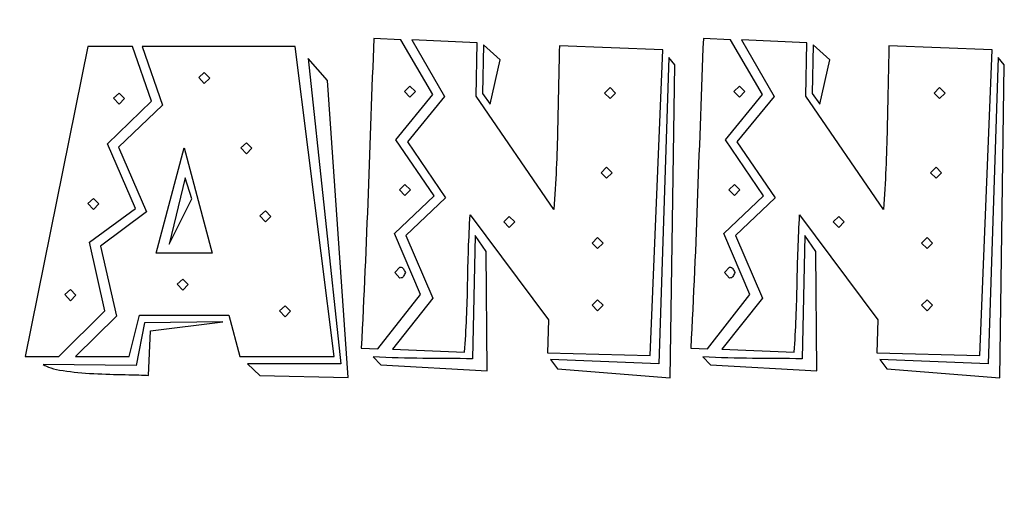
# Model space of a CAD drawing. Header units: millimetres. Extents: x -288 to -145, y -65 to 113.
# Tile 4 of 12: x -247.08 to -229.43, y 34.46 to 43.15. Entities that reach past the tile are written whole.
import ezdxf

# ---------------------------------------------------------------- set-up
doc = ezdxf.new("R2010")
doc.units = ezdxf.units.MM
doc.header["$MEASUREMENT"] = 0
doc.layers.add('Layer 1', color=7, linetype='Continuous')

msp = doc.modelspace()

# ---------------------------------------------------------------- linework, layer by layer
at = {"layer": 'Layer 1', "color": 250, "lineweight": 9}
msp.add_open_spline([(-237.5, -37.4998), (-237.5, -37.4998), (-287.5, 112.5002), (-287.5, 112.5002)], degree=3, dxfattribs=at)
at = {"layer": 'Layer 1', "color": 250}
for points, knots in [([(-239.8994, 38.2219), (-239.8994, 38.2219), (-240.6636, 37.2509), (-240.6636, 37.2509), (-240.6636, 37.2509), (-240.6636, 37.2509), (-240.9603, 37.2599), (-240.9603, 37.2599), (-240.9603, 37.2599), (-240.9124, 38.189), (-240.8719, 39.1151), (-240.839, 40.0382), (-240.839, 40.0382), (-240.806, 40.9613), (-240.7715, 41.8874), (-240.7356, 42.8164), (-240.7356, 42.8164), (-240.7356, 42.8164), (-240.25, 42.7895), (-240.25, 42.7895), (-240.25, 42.7895), (-240.25, 42.7895), (-239.6746, 41.8094), (-239.6746, 41.8094), (-239.6746, 41.8094), (-239.6746, 41.8094), (-240.34, 41.0002), (-240.34, 41.0002), (-240.34, 41.0002), (-240.34, 41.0002), (-239.6566, 39.9932), (-239.6566, 39.9932), (-239.6566, 39.9932), (-239.6566, 39.9932), (-240.3669, 39.3189), (-240.3669, 39.3189), (-240.3669, 39.3189), (-240.3669, 39.3189), (-239.8994, 38.2219), (-239.8994, 38.2219)], [0, 0, 0, 0, 0.0909091, 0.0909091, 0.0909091, 0.0909091, 0.1818182, 0.1818182, 0.1818182, 0.1818182, 0.2727273, 0.2727273, 0.2727273, 0.2727273, 0.3636364, 0.3636364, 0.3636364, 0.3636364, 0.4545455, 0.4545455, 0.4545455, 0.4545455, 0.5454545, 0.5454545, 0.5454545, 0.5454545, 0.6363636, 0.6363636, 0.6363636, 0.6363636, 0.7272727, 0.7272727, 0.7272727, 0.7272727, 0.8181818, 0.8181818, 0.8181818, 0.8181818, 1, 1, 1, 1]), ([(-240.1332, 40.9643), (-240.1332, 40.9643), (-239.4678, 41.7735), (-239.4678, 41.7735), (-239.4678, 41.7735), (-239.4678, 41.7735), (-240.0522, 42.7895), (-240.0522, 42.7895), (-240.0522, 42.7895), (-240.0522, 42.7895), (-238.8834, 42.7355), (-238.8834, 42.7355), (-238.8834, 42.7355), (-238.8834, 42.7355), (-238.9014, 41.7825), (-238.9014, 41.7825), (-238.9014, 41.7825), (-238.9014, 41.7825), (-237.5077, 39.7504), (-237.5077, 39.7504), (-237.5077, 39.7504), (-237.4718, 40.236), (-237.4493, 40.723), (-237.4403, 41.2115), (-237.4403, 41.2115), (-237.4313, 41.7), (-237.4208, 42.1901), (-237.4088, 42.6816), (-237.4088, 42.6816), (-237.4088, 42.6816), (-235.5566, 42.6096), (-235.5566, 42.6096), (-235.5566, 42.6096), (-235.5566, 42.6096), (-235.7814, 37.134), (-235.7814, 37.134), (-235.7814, 37.134), (-235.7814, 37.134), (-237.6246, 37.179), (-237.6246, 37.179), (-237.6246, 37.179), (-237.6246, 37.179), (-237.6066, 37.7724), (-237.6066, 37.7724), (-237.6066, 37.7724), (-237.6066, 37.7724), (-239.0093, 39.6515), (-239.0093, 39.6515), (-239.0093, 39.6515), (-239.0332, 39.2379), (-239.0482, 38.8273), (-239.0542, 38.4197), (-239.0542, 38.4197), (-239.0602, 38.0121), (-239.0782, 37.6015), (-239.1082, 37.188), (-239.1082, 37.188), (-239.1082, 37.188), (-240.4029, 37.2419), (-240.4029, 37.2419), (-240.4029, 37.2419), (-240.4029, 37.2419), (-239.6746, 38.159), (-239.6746, 38.159), (-239.6746, 38.159), (-239.6746, 38.159), (-240.1601, 39.2829), (-240.1601, 39.2829), (-240.1601, 39.2829), (-240.1601, 39.2829), (-239.4498, 39.9572), (-239.4498, 39.9572), (-239.4498, 39.9572), (-239.4498, 39.9572), (-240.1332, 40.9643), (-240.1332, 40.9643)], [0, 0, 0, 0, 0.05, 0.05, 0.05, 0.05, 0.1, 0.1, 0.1, 0.1, 0.15, 0.15, 0.15, 0.15, 0.2, 0.2, 0.2, 0.2, 0.25, 0.25, 0.25, 0.25, 0.3, 0.3, 0.3, 0.3, 0.35, 0.35, 0.35, 0.35, 0.4, 0.4, 0.4, 0.4, 0.45, 0.45, 0.45, 0.45, 0.5, 0.5, 0.5, 0.5, 0.55, 0.55, 0.55, 0.55, 0.6, 0.6, 0.6, 0.6, 0.65, 0.65, 0.65, 0.65, 0.7, 0.7, 0.7, 0.7, 0.75, 0.75, 0.75, 0.75, 0.8, 0.8, 0.8, 0.8, 0.85, 0.85, 0.85, 0.85, 0.9, 0.9, 0.9, 0.9, 1, 1, 1, 1]), ([(-233.9922, 38.2219), (-233.9922, 38.2219), (-234.7564, 37.2509), (-234.7564, 37.2509), (-234.7564, 37.2509), (-234.7564, 37.2509), (-235.0531, 37.2599), (-235.0531, 37.2599), (-235.0531, 37.2599), (-235.0052, 38.189), (-234.9647, 39.1151), (-234.9318, 40.0382), (-234.9318, 40.0382), (-234.8988, 40.9613), (-234.8643, 41.8874), (-234.8284, 42.8164), (-234.8284, 42.8164), (-234.8284, 42.8164), (-234.3428, 42.7895), (-234.3428, 42.7895), (-234.3428, 42.7895), (-234.3428, 42.7895), (-233.7674, 41.8094), (-233.7674, 41.8094), (-233.7674, 41.8094), (-233.7674, 41.8094), (-234.4328, 41.0002), (-234.4328, 41.0002), (-234.4328, 41.0002), (-234.4328, 41.0002), (-233.7494, 39.9932), (-233.7494, 39.9932), (-233.7494, 39.9932), (-233.7494, 39.9932), (-234.4597, 39.3189), (-234.4597, 39.3189), (-234.4597, 39.3189), (-234.4597, 39.3189), (-233.9922, 38.2219), (-233.9922, 38.2219)], [0, 0, 0, 0, 0.0909091, 0.0909091, 0.0909091, 0.0909091, 0.1818182, 0.1818182, 0.1818182, 0.1818182, 0.2727273, 0.2727273, 0.2727273, 0.2727273, 0.3636364, 0.3636364, 0.3636364, 0.3636364, 0.4545455, 0.4545455, 0.4545455, 0.4545455, 0.5454545, 0.5454545, 0.5454545, 0.5454545, 0.6363636, 0.6363636, 0.6363636, 0.6363636, 0.7272727, 0.7272727, 0.7272727, 0.7272727, 0.8181818, 0.8181818, 0.8181818, 0.8181818, 1, 1, 1, 1]), ([(-234.226, 40.9643), (-234.226, 40.9643), (-233.5606, 41.7735), (-233.5606, 41.7735), (-233.5606, 41.7735), (-233.5606, 41.7735), (-234.145, 42.7895), (-234.145, 42.7895), (-234.145, 42.7895), (-234.145, 42.7895), (-232.9762, 42.7355), (-232.9762, 42.7355), (-232.9762, 42.7355), (-232.9762, 42.7355), (-232.9942, 41.7825), (-232.9942, 41.7825), (-232.9942, 41.7825), (-232.9942, 41.7825), (-231.6005, 39.7504), (-231.6005, 39.7504), (-231.6005, 39.7504), (-231.5646, 40.236), (-231.5421, 40.723), (-231.5331, 41.2115), (-231.5331, 41.2115), (-231.5241, 41.7), (-231.5136, 42.1901), (-231.5016, 42.6816), (-231.5016, 42.6816), (-231.5016, 42.6816), (-229.6494, 42.6096), (-229.6494, 42.6096), (-229.6494, 42.6096), (-229.6494, 42.6096), (-229.8742, 37.134), (-229.8742, 37.134), (-229.8742, 37.134), (-229.8742, 37.134), (-231.7174, 37.179), (-231.7174, 37.179), (-231.7174, 37.179), (-231.7174, 37.179), (-231.6994, 37.7724), (-231.6994, 37.7724), (-231.6994, 37.7724), (-231.6994, 37.7724), (-233.1021, 39.6515), (-233.1021, 39.6515), (-233.1021, 39.6515), (-233.126, 39.2379), (-233.141, 38.8273), (-233.147, 38.4197), (-233.147, 38.4197), (-233.153, 38.0121), (-233.171, 37.6015), (-233.201, 37.188), (-233.201, 37.188), (-233.201, 37.188), (-234.4957, 37.2419), (-234.4957, 37.2419), (-234.4957, 37.2419), (-234.4957, 37.2419), (-233.7674, 38.159), (-233.7674, 38.159), (-233.7674, 38.159), (-233.7674, 38.159), (-234.2529, 39.2829), (-234.2529, 39.2829), (-234.2529, 39.2829), (-234.2529, 39.2829), (-233.5426, 39.9572), (-233.5426, 39.9572), (-233.5426, 39.9572), (-233.5426, 39.9572), (-234.226, 40.9643), (-234.226, 40.9643)], [0, 0, 0, 0, 0.05, 0.05, 0.05, 0.05, 0.1, 0.1, 0.1, 0.1, 0.15, 0.15, 0.15, 0.15, 0.2, 0.2, 0.2, 0.2, 0.25, 0.25, 0.25, 0.25, 0.3, 0.3, 0.3, 0.3, 0.35, 0.35, 0.35, 0.35, 0.4, 0.4, 0.4, 0.4, 0.45, 0.45, 0.45, 0.45, 0.5, 0.5, 0.5, 0.5, 0.55, 0.55, 0.55, 0.55, 0.6, 0.6, 0.6, 0.6, 0.65, 0.65, 0.65, 0.65, 0.7, 0.7, 0.7, 0.7, 0.75, 0.75, 0.75, 0.75, 0.8, 0.8, 0.8, 0.8, 0.85, 0.85, 0.85, 0.85, 0.9, 0.9, 0.9, 0.9, 1, 1, 1, 1]), ([(-245.0064, 39.7684), (-245.0064, 39.7684), (-245.8336, 39.166), (-245.8336, 39.166), (-245.8336, 39.166), (-245.8336, 39.166), (-245.5549, 37.9342), (-245.5549, 37.9342), (-245.5549, 37.9342), (-245.5549, 37.9342), (-246.3821, 37.116), (-246.3821, 37.116), (-246.3821, 37.116), (-246.3821, 37.116), (-246.9845, 37.116), (-246.9845, 37.116), (-246.9845, 37.116), (-246.9845, 37.116), (-245.8606, 42.6726), (-245.8606, 42.6726), (-245.8606, 42.6726), (-245.8606, 42.6726), (-245.0604, 42.6726), (-245.0604, 42.6726), (-245.0604, 42.6726), (-245.0604, 42.6726), (-244.7187, 41.6925), (-244.7187, 41.6925), (-244.7187, 41.6925), (-244.7187, 41.6925), (-245.5099, 40.9283), (-245.5099, 40.9283), (-245.5099, 40.9283), (-245.5099, 40.9283), (-245.0064, 39.7684), (-245.0064, 39.7684)], [0, 0, 0, 0, 0.1, 0.1, 0.1, 0.1, 0.2, 0.2, 0.2, 0.2, 0.3, 0.3, 0.3, 0.3, 0.4, 0.4, 0.4, 0.4, 0.5, 0.5, 0.5, 0.5, 0.6, 0.6, 0.6, 0.6, 0.7, 0.7, 0.7, 0.7, 0.8, 0.8, 0.8, 0.8, 1, 1, 1, 1]), ([(-245.6358, 39.0941), (-245.6358, 39.0941), (-244.8086, 39.7055), (-244.8086, 39.7055), (-244.8086, 39.7055), (-244.8086, 39.7055), (-245.3121, 40.8654), (-245.3121, 40.8654), (-245.3121, 40.8654), (-245.3121, 40.8654), (-244.5209, 41.6206), (-244.5209, 41.6206), (-244.5209, 41.6206), (-244.5209, 41.6206), (-244.8895, 42.6726), (-244.8895, 42.6726), (-244.8895, 42.6726), (-244.8895, 42.6726), (-242.1472, 42.6726), (-242.1472, 42.6726), (-242.1472, 42.6726), (-242.1472, 42.6726), (-241.4459, 37.116), (-241.4459, 37.116), (-241.4459, 37.116), (-241.4459, 37.116), (-243.1362, 37.116), (-243.1362, 37.116), (-243.1362, 37.116), (-243.1362, 37.116), (-243.334, 37.8533), (-243.334, 37.8533), (-243.334, 37.8533), (-243.334, 37.8533), (-244.9345, 37.8533), (-244.9345, 37.8533), (-244.9345, 37.8533), (-244.9345, 37.8533), (-245.1233, 37.116), (-245.1233, 37.116), (-245.1233, 37.116), (-245.1233, 37.116), (-246.0854, 37.116), (-246.0854, 37.116), (-246.0854, 37.116), (-246.0854, 37.116), (-245.3481, 37.8353), (-245.3481, 37.8353), (-245.3481, 37.8353), (-245.3481, 37.8353), (-245.6358, 39.0941), (-245.6358, 39.0941)], [0, 0, 0, 0, 0.0714286, 0.0714286, 0.0714286, 0.0714286, 0.1428571, 0.1428571, 0.1428571, 0.1428571, 0.2142857, 0.2142857, 0.2142857, 0.2142857, 0.2857143, 0.2857143, 0.2857143, 0.2857143, 0.3571429, 0.3571429, 0.3571429, 0.3571429, 0.4285714, 0.4285714, 0.4285714, 0.4285714, 0.5, 0.5, 0.5, 0.5, 0.5714286, 0.5714286, 0.5714286, 0.5714286, 0.6428571, 0.6428571, 0.6428571, 0.6428571, 0.7142857, 0.7142857, 0.7142857, 0.7142857, 0.7857143, 0.7857143, 0.7857143, 0.7857143, 0.8571429, 0.8571429, 0.8571429, 0.8571429, 1, 1, 1, 1]), ([(-238.7665, 42.6996), (-238.7665, 42.6996), (-238.4698, 42.4298), (-238.4698, 42.4298), (-238.4698, 42.4298), (-238.4698, 42.4298), (-238.6496, 41.6386), (-238.6496, 41.6386), (-238.6496, 41.6386), (-238.6496, 41.6386), (-238.7845, 41.8274), (-238.7845, 41.8274), (-238.7845, 41.8274), (-238.7845, 41.8274), (-238.7665, 42.6996), (-238.7665, 42.6996)], [0, 0, 0, 0, 0.2, 0.2, 0.2, 0.2, 0.4, 0.4, 0.4, 0.4, 0.6, 0.6, 0.6, 0.6, 1, 1, 1, 1]), ([(-232.8593, 42.6996), (-232.8593, 42.6996), (-232.5626, 42.4298), (-232.5626, 42.4298), (-232.5626, 42.4298), (-232.5626, 42.4298), (-232.7424, 41.6386), (-232.7424, 41.6386), (-232.7424, 41.6386), (-232.7424, 41.6386), (-232.8773, 41.8274), (-232.8773, 41.8274), (-232.8773, 41.8274), (-232.8773, 41.8274), (-232.8593, 42.6996), (-232.8593, 42.6996)], [0, 0, 0, 0, 0.2, 0.2, 0.2, 0.2, 0.4, 0.4, 0.4, 0.4, 0.6, 0.6, 0.6, 0.6, 1, 1, 1, 1]), ([(-243.0014, 36.9812), (-243.0014, 36.9812), (-241.329, 36.9812), (-241.329, 36.9812), (-241.329, 36.9812), (-241.329, 36.9812), (-241.9134, 42.4568), (-241.9134, 42.4568), (-241.9134, 42.4568), (-241.9134, 42.4568), (-241.5628, 42.0612), (-241.5628, 42.0612), (-241.5628, 42.0612), (-241.5628, 42.0612), (-241.1941, 36.7384), (-241.1941, 36.7384), (-241.1941, 36.7384), (-241.1941, 36.7384), (-242.7766, 36.7744), (-242.7766, 36.7744), (-242.7766, 36.7744), (-242.7766, 36.7744), (-243.0014, 36.9812), (-243.0014, 36.9812)], [0, 0, 0, 0, 0.1428571, 0.1428571, 0.1428571, 0.1428571, 0.2857143, 0.2857143, 0.2857143, 0.2857143, 0.4285714, 0.4285714, 0.4285714, 0.4285714, 0.5714286, 0.5714286, 0.5714286, 0.5714286, 0.7142857, 0.7142857, 0.7142857, 0.7142857, 1, 1, 1, 1]), ([(-237.5707, 37.0621), (-237.5707, 37.0621), (-235.6286, 36.9812), (-235.6286, 36.9812), (-235.6286, 36.9812), (-235.6286, 36.9812), (-235.4487, 42.4748), (-235.4487, 42.4748), (-235.4487, 42.4748), (-235.4487, 42.4748), (-235.3408, 42.3399), (-235.3408, 42.3399), (-235.3408, 42.3399), (-235.3408, 42.3399), (-235.4218, 36.7294), (-235.4218, 36.7294), (-235.4218, 36.7294), (-235.4218, 36.7294), (-237.4448, 36.8912), (-237.4448, 36.8912), (-237.4448, 36.8912), (-237.4448, 36.8912), (-237.5707, 37.0621), (-237.5707, 37.0621)], [0, 0, 0, 0, 0.1428571, 0.1428571, 0.1428571, 0.1428571, 0.2857143, 0.2857143, 0.2857143, 0.2857143, 0.4285714, 0.4285714, 0.4285714, 0.4285714, 0.5714286, 0.5714286, 0.5714286, 0.5714286, 0.7142857, 0.7142857, 0.7142857, 0.7142857, 1, 1, 1, 1]), ([(-231.6635, 37.0621), (-231.6635, 37.0621), (-229.7214, 36.9812), (-229.7214, 36.9812), (-229.7214, 36.9812), (-229.7214, 36.9812), (-229.5415, 42.4748), (-229.5415, 42.4748), (-229.5415, 42.4748), (-229.5415, 42.4748), (-229.4336, 42.3399), (-229.4336, 42.3399), (-229.4336, 42.3399), (-229.4336, 42.3399), (-229.5146, 36.7294), (-229.5146, 36.7294), (-229.5146, 36.7294), (-229.5146, 36.7294), (-231.5376, 36.8912), (-231.5376, 36.8912), (-231.5376, 36.8912), (-231.5376, 36.8912), (-231.6635, 37.0621), (-231.6635, 37.0621)], [0, 0, 0, 0, 0.1428571, 0.1428571, 0.1428571, 0.1428571, 0.2857143, 0.2857143, 0.2857143, 0.2857143, 0.4285714, 0.4285714, 0.4285714, 0.4285714, 0.5714286, 0.5714286, 0.5714286, 0.5714286, 0.7142857, 0.7142857, 0.7142857, 0.7142857, 1, 1, 1, 1]), ([(-243.6757, 42.1061), (-243.6757, 42.1061), (-243.7746, 42.205), (-243.7746, 42.205), (-243.7746, 42.205), (-243.7746, 42.205), (-243.8735, 42.1151), (-243.8735, 42.1151), (-243.8735, 42.1151), (-243.8735, 42.1151), (-243.7746, 42.0072), (-243.7746, 42.0072), (-243.7746, 42.0072), (-243.7746, 42.0072), (-243.6757, 42.1061), (-243.6757, 42.1061)], [0, 0, 0, 0, 0.2, 0.2, 0.2, 0.2, 0.4, 0.4, 0.4, 0.4, 0.6, 0.6, 0.6, 0.6, 1, 1, 1, 1]), ([(-245.2042, 41.7375), (-245.2042, 41.7375), (-245.3031, 41.8364), (-245.3031, 41.8364), (-245.3031, 41.8364), (-245.3031, 41.8364), (-245.402, 41.7465), (-245.402, 41.7465), (-245.402, 41.7465), (-245.402, 41.7465), (-245.3031, 41.6386), (-245.3031, 41.6386), (-245.3031, 41.6386), (-245.3031, 41.6386), (-245.2042, 41.7375), (-245.2042, 41.7375)], [0, 0, 0, 0, 0.2, 0.2, 0.2, 0.2, 0.4, 0.4, 0.4, 0.4, 0.6, 0.6, 0.6, 0.6, 1, 1, 1, 1]), ([(-239.9893, 41.8634), (-239.9893, 41.8634), (-240.0882, 41.9623), (-240.0882, 41.9623), (-240.0882, 41.9623), (-240.0882, 41.9623), (-240.1871, 41.8634), (-240.1871, 41.8634), (-240.1871, 41.8634), (-240.1871, 41.8634), (-240.0882, 41.7645), (-240.0882, 41.7645), (-240.0882, 41.7645), (-240.0882, 41.7645), (-239.9893, 41.8634), (-239.9893, 41.8634)], [0, 0, 0, 0, 0.2, 0.2, 0.2, 0.2, 0.4, 0.4, 0.4, 0.4, 0.6, 0.6, 0.6, 0.6, 1, 1, 1, 1]), ([(-236.4018, 41.8364), (-236.4018, 41.8364), (-236.5007, 41.9353), (-236.5007, 41.9353), (-236.5007, 41.9353), (-236.5007, 41.9353), (-236.5996, 41.8364), (-236.5996, 41.8364), (-236.5996, 41.8364), (-236.5996, 41.8364), (-236.5007, 41.7375), (-236.5007, 41.7375), (-236.5007, 41.7375), (-236.5007, 41.7375), (-236.4018, 41.8364), (-236.4018, 41.8364)], [0, 0, 0, 0, 0.2, 0.2, 0.2, 0.2, 0.4, 0.4, 0.4, 0.4, 0.6, 0.6, 0.6, 0.6, 1, 1, 1, 1]), ([(-234.0821, 41.8634), (-234.0821, 41.8634), (-234.181, 41.9623), (-234.181, 41.9623), (-234.181, 41.9623), (-234.181, 41.9623), (-234.2799, 41.8634), (-234.2799, 41.8634), (-234.2799, 41.8634), (-234.2799, 41.8634), (-234.181, 41.7645), (-234.181, 41.7645), (-234.181, 41.7645), (-234.181, 41.7645), (-234.0821, 41.8634), (-234.0821, 41.8634)], [0, 0, 0, 0, 0.2, 0.2, 0.2, 0.2, 0.4, 0.4, 0.4, 0.4, 0.6, 0.6, 0.6, 0.6, 1, 1, 1, 1]), ([(-230.4946, 41.8364), (-230.4946, 41.8364), (-230.5935, 41.9353), (-230.5935, 41.9353), (-230.5935, 41.9353), (-230.5935, 41.9353), (-230.6924, 41.8364), (-230.6924, 41.8364), (-230.6924, 41.8364), (-230.6924, 41.8364), (-230.5935, 41.7375), (-230.5935, 41.7375), (-230.5935, 41.7375), (-230.5935, 41.7375), (-230.4946, 41.8364), (-230.4946, 41.8364)], [0, 0, 0, 0, 0.2, 0.2, 0.2, 0.2, 0.4, 0.4, 0.4, 0.4, 0.6, 0.6, 0.6, 0.6, 1, 1, 1, 1]), ([(-244.1343, 40.8564), (-244.1343, 40.8564), (-244.6378, 38.9682), (-244.6378, 38.9682), (-244.6378, 38.9682), (-244.6378, 38.9682), (-243.6308, 38.9682), (-243.6308, 38.9682), (-243.6308, 38.9682), (-243.6308, 38.9682), (-244.1343, 40.8564), (-244.1343, 40.8564)], [0, 0, 0, 0, 0.25, 0.25, 0.25, 0.25, 0.5, 0.5, 0.5, 0.5, 1, 1, 1, 1]), ([(-242.9204, 40.8474), (-242.9204, 40.8474), (-243.0194, 40.9463), (-243.0194, 40.9463), (-243.0194, 40.9463), (-243.0194, 40.9463), (-243.1183, 40.8564), (-243.1183, 40.8564), (-243.1183, 40.8564), (-243.1183, 40.8564), (-243.0194, 40.7485), (-243.0194, 40.7485), (-243.0194, 40.7485), (-243.0194, 40.7485), (-242.9204, 40.8474), (-242.9204, 40.8474)], [0, 0, 0, 0, 0.2, 0.2, 0.2, 0.2, 0.4, 0.4, 0.4, 0.4, 0.6, 0.6, 0.6, 0.6, 1, 1, 1, 1]), ([(-236.5637, 40.5057), (-236.5637, 40.5057), (-236.6626, 40.4068), (-236.6626, 40.4068), (-236.6626, 40.4068), (-236.6626, 40.4068), (-236.5637, 40.3079), (-236.5637, 40.3079), (-236.5637, 40.3079), (-236.5637, 40.3079), (-236.4647, 40.4068), (-236.4647, 40.4068), (-236.4647, 40.4068), (-236.4647, 40.4068), (-236.5637, 40.5057), (-236.5637, 40.5057)], [0, 0, 0, 0, 0.2, 0.2, 0.2, 0.2, 0.4, 0.4, 0.4, 0.4, 0.6, 0.6, 0.6, 0.6, 1, 1, 1, 1]), ([(-230.6565, 40.5057), (-230.6565, 40.5057), (-230.7554, 40.4068), (-230.7554, 40.4068), (-230.7554, 40.4068), (-230.7554, 40.4068), (-230.6565, 40.3079), (-230.6565, 40.3079), (-230.6565, 40.3079), (-230.6565, 40.3079), (-230.5575, 40.4068), (-230.5575, 40.4068), (-230.5575, 40.4068), (-230.5575, 40.4068), (-230.6565, 40.5057), (-230.6565, 40.5057)], [0, 0, 0, 0, 0.2, 0.2, 0.2, 0.2, 0.4, 0.4, 0.4, 0.4, 0.6, 0.6, 0.6, 0.6, 1, 1, 1, 1]), ([(-244.404, 39.1301), (-244.404, 39.1301), (-244.1163, 40.3169), (-244.1163, 40.3169), (-244.1163, 40.3169), (-244.1163, 40.3169), (-243.9994, 39.9393), (-243.9994, 39.9393), (-243.9994, 39.9393), (-243.9994, 39.9393), (-244.404, 39.1301), (-244.404, 39.1301)], [0, 0, 0, 0, 0.25, 0.25, 0.25, 0.25, 0.5, 0.5, 0.5, 0.5, 1, 1, 1, 1]), ([(-240.0792, 40.1011), (-240.0792, 40.1011), (-240.1781, 40.2), (-240.1781, 40.2), (-240.1781, 40.2), (-240.1781, 40.2), (-240.277, 40.1011), (-240.277, 40.1011), (-240.277, 40.1011), (-240.277, 40.1011), (-240.1781, 40.0022), (-240.1781, 40.0022), (-240.1781, 40.0022), (-240.1781, 40.0022), (-240.0792, 40.1011), (-240.0792, 40.1011)], [0, 0, 0, 0, 0.2, 0.2, 0.2, 0.2, 0.4, 0.4, 0.4, 0.4, 0.6, 0.6, 0.6, 0.6, 1, 1, 1, 1]), ([(-234.172, 40.1011), (-234.172, 40.1011), (-234.2709, 40.2), (-234.2709, 40.2), (-234.2709, 40.2), (-234.2709, 40.2), (-234.3698, 40.1011), (-234.3698, 40.1011), (-234.3698, 40.1011), (-234.3698, 40.1011), (-234.2709, 40.0022), (-234.2709, 40.0022), (-234.2709, 40.0022), (-234.2709, 40.0022), (-234.172, 40.1011), (-234.172, 40.1011)], [0, 0, 0, 0, 0.2, 0.2, 0.2, 0.2, 0.4, 0.4, 0.4, 0.4, 0.6, 0.6, 0.6, 0.6, 1, 1, 1, 1]), ([(-245.6628, 39.8493), (-245.6628, 39.8493), (-245.7617, 39.9483), (-245.7617, 39.9483), (-245.7617, 39.9483), (-245.7617, 39.9483), (-245.8606, 39.8583), (-245.8606, 39.8583), (-245.8606, 39.8583), (-245.8606, 39.8583), (-245.7617, 39.7504), (-245.7617, 39.7504), (-245.7617, 39.7504), (-245.7617, 39.7504), (-245.6628, 39.8493), (-245.6628, 39.8493)], [0, 0, 0, 0, 0.2, 0.2, 0.2, 0.2, 0.4, 0.4, 0.4, 0.4, 0.6, 0.6, 0.6, 0.6, 1, 1, 1, 1]), ([(-242.5788, 39.6246), (-242.5788, 39.6246), (-242.6777, 39.7235), (-242.6777, 39.7235), (-242.6777, 39.7235), (-242.6777, 39.7235), (-242.7766, 39.6336), (-242.7766, 39.6336), (-242.7766, 39.6336), (-242.7766, 39.6336), (-242.6777, 39.5257), (-242.6777, 39.5257), (-242.6777, 39.5257), (-242.6777, 39.5257), (-242.5788, 39.6246), (-242.5788, 39.6246)], [0, 0, 0, 0, 0.2, 0.2, 0.2, 0.2, 0.4, 0.4, 0.4, 0.4, 0.6, 0.6, 0.6, 0.6, 1, 1, 1, 1]), ([(-238.209, 39.5257), (-238.209, 39.5257), (-238.3079, 39.6246), (-238.3079, 39.6246), (-238.3079, 39.6246), (-238.3079, 39.6246), (-238.4068, 39.5257), (-238.4068, 39.5257), (-238.4068, 39.5257), (-238.4068, 39.5257), (-238.3079, 39.4268), (-238.3079, 39.4268), (-238.3079, 39.4268), (-238.3079, 39.4268), (-238.209, 39.5257), (-238.209, 39.5257)], [0, 0, 0, 0, 0.2, 0.2, 0.2, 0.2, 0.4, 0.4, 0.4, 0.4, 0.6, 0.6, 0.6, 0.6, 1, 1, 1, 1]), ([(-232.3018, 39.5257), (-232.3018, 39.5257), (-232.4007, 39.6246), (-232.4007, 39.6246), (-232.4007, 39.6246), (-232.4007, 39.6246), (-232.4996, 39.5257), (-232.4996, 39.5257), (-232.4996, 39.5257), (-232.4996, 39.5257), (-232.4007, 39.4268), (-232.4007, 39.4268), (-232.4007, 39.4268), (-232.4007, 39.4268), (-232.3018, 39.5257), (-232.3018, 39.5257)], [0, 0, 0, 0, 0.2, 0.2, 0.2, 0.2, 0.4, 0.4, 0.4, 0.4, 0.6, 0.6, 0.6, 0.6, 1, 1, 1, 1]), ([(-238.9643, 37.0711), (-238.9643, 37.0711), (-238.9193, 39.2829), (-238.9193, 39.2829), (-238.9193, 39.2829), (-238.9193, 39.2829), (-238.7215, 38.9952), (-238.7215, 38.9952), (-238.7215, 38.9952), (-238.7215, 38.9952), (-238.7036, 36.8553), (-238.7036, 36.8553), (-238.7036, 36.8553), (-238.7036, 36.8553), (-240.6097, 36.9632), (-240.6097, 36.9632), (-240.6097, 36.9632), (-240.6097, 36.9632), (-240.7446, 37.107), (-240.7446, 37.107), (-240.7446, 37.107), (-240.4449, 37.0891), (-240.1481, 37.0801), (-239.8544, 37.0801), (-239.8544, 37.0801), (-239.5607, 37.0801), (-239.264, 37.0771), (-238.9643, 37.0711)], [0, 0, 0, 0, 0.125, 0.125, 0.125, 0.125, 0.25, 0.25, 0.25, 0.25, 0.375, 0.375, 0.375, 0.375, 0.5, 0.5, 0.5, 0.5, 0.625, 0.625, 0.625, 0.625, 0.75, 0.75, 0.75, 0.75, 1, 1, 1, 1]), ([(-236.6266, 39.148), (-236.6266, 39.148), (-236.7255, 39.2469), (-236.7255, 39.2469), (-236.7255, 39.2469), (-236.7255, 39.2469), (-236.8244, 39.148), (-236.8244, 39.148), (-236.8244, 39.148), (-236.8244, 39.148), (-236.7255, 39.0491), (-236.7255, 39.0491), (-236.7255, 39.0491), (-236.7255, 39.0491), (-236.6266, 39.148), (-236.6266, 39.148)], [0, 0, 0, 0, 0.2, 0.2, 0.2, 0.2, 0.4, 0.4, 0.4, 0.4, 0.6, 0.6, 0.6, 0.6, 1, 1, 1, 1]), ([(-233.0571, 37.0711), (-233.0571, 37.0711), (-233.0121, 39.2829), (-233.0121, 39.2829), (-233.0121, 39.2829), (-233.0121, 39.2829), (-232.8143, 38.9952), (-232.8143, 38.9952), (-232.8143, 38.9952), (-232.8143, 38.9952), (-232.7964, 36.8553), (-232.7964, 36.8553), (-232.7964, 36.8553), (-232.7964, 36.8553), (-234.7025, 36.9632), (-234.7025, 36.9632), (-234.7025, 36.9632), (-234.7025, 36.9632), (-234.8374, 37.107), (-234.8374, 37.107), (-234.8374, 37.107), (-234.5377, 37.0891), (-234.2409, 37.0801), (-233.9472, 37.0801), (-233.9472, 37.0801), (-233.6535, 37.0801), (-233.3568, 37.0771), (-233.0571, 37.0711)], [0, 0, 0, 0, 0.125, 0.125, 0.125, 0.125, 0.25, 0.25, 0.25, 0.25, 0.375, 0.375, 0.375, 0.375, 0.5, 0.5, 0.5, 0.5, 0.625, 0.625, 0.625, 0.625, 0.75, 0.75, 0.75, 0.75, 1, 1, 1, 1]), ([(-230.7194, 39.148), (-230.7194, 39.148), (-230.8183, 39.2469), (-230.8183, 39.2469), (-230.8183, 39.2469), (-230.8183, 39.2469), (-230.9172, 39.148), (-230.9172, 39.148), (-230.9172, 39.148), (-230.9172, 39.148), (-230.8183, 39.0491), (-230.8183, 39.0491), (-230.8183, 39.0491), (-230.8183, 39.0491), (-230.7194, 39.148), (-230.7194, 39.148)], [0, 0, 0, 0, 0.2, 0.2, 0.2, 0.2, 0.4, 0.4, 0.4, 0.4, 0.6, 0.6, 0.6, 0.6, 1, 1, 1, 1]), ([(-240.1691, 38.6176), (-240.1811, 38.6415), (-240.1931, 38.664), (-240.2051, 38.685), (-240.2051, 38.685), (-240.2171, 38.706), (-240.2381, 38.7165), (-240.268, 38.7165), (-240.268, 38.7165), (-240.268, 38.7165), (-240.3579, 38.6176), (-240.3579, 38.6176), (-240.3579, 38.6176), (-240.3579, 38.6176), (-240.268, 38.5187), (-240.268, 38.5187), (-240.268, 38.5187), (-240.2381, 38.5187), (-240.2171, 38.5291), (-240.2051, 38.5501), (-240.2051, 38.5501), (-240.1931, 38.5711), (-240.1811, 38.5936), (-240.1691, 38.6176)], [0, 0, 0, 0, 0.1428571, 0.1428571, 0.1428571, 0.1428571, 0.2857143, 0.2857143, 0.2857143, 0.2857143, 0.4285714, 0.4285714, 0.4285714, 0.4285714, 0.5714286, 0.5714286, 0.5714286, 0.5714286, 0.7142857, 0.7142857, 0.7142857, 0.7142857, 1, 1, 1, 1]), ([(-234.2619, 38.6176), (-234.2739, 38.6415), (-234.2859, 38.664), (-234.2979, 38.685), (-234.2979, 38.685), (-234.3099, 38.706), (-234.3309, 38.7165), (-234.3608, 38.7165), (-234.3608, 38.7165), (-234.3608, 38.7165), (-234.4507, 38.6176), (-234.4507, 38.6176), (-234.4507, 38.6176), (-234.4507, 38.6176), (-234.3608, 38.5187), (-234.3608, 38.5187), (-234.3608, 38.5187), (-234.3309, 38.5187), (-234.3099, 38.5291), (-234.2979, 38.5501), (-234.2979, 38.5501), (-234.2859, 38.5711), (-234.2739, 38.5936), (-234.2619, 38.6176)], [0, 0, 0, 0, 0.1428571, 0.1428571, 0.1428571, 0.1428571, 0.2857143, 0.2857143, 0.2857143, 0.2857143, 0.4285714, 0.4285714, 0.4285714, 0.4285714, 0.5714286, 0.5714286, 0.5714286, 0.5714286, 0.7142857, 0.7142857, 0.7142857, 0.7142857, 1, 1, 1, 1]), ([(-244.0623, 38.4018), (-244.0623, 38.4018), (-244.1612, 38.5007), (-244.1612, 38.5007), (-244.1612, 38.5007), (-244.1612, 38.5007), (-244.2601, 38.4108), (-244.2601, 38.4108), (-244.2601, 38.4108), (-244.2601, 38.4108), (-244.1612, 38.3029), (-244.1612, 38.3029), (-244.1612, 38.3029), (-244.1612, 38.3029), (-244.0623, 38.4018), (-244.0623, 38.4018)], [0, 0, 0, 0, 0.2, 0.2, 0.2, 0.2, 0.4, 0.4, 0.4, 0.4, 0.6, 0.6, 0.6, 0.6, 1, 1, 1, 1]), ([(-246.0764, 38.213), (-246.0764, 38.213), (-246.1753, 38.3119), (-246.1753, 38.3119), (-246.1753, 38.3119), (-246.1753, 38.3119), (-246.2742, 38.2219), (-246.2742, 38.2219), (-246.2742, 38.2219), (-246.2742, 38.2219), (-246.1753, 38.114), (-246.1753, 38.114), (-246.1753, 38.114), (-246.1753, 38.114), (-246.0764, 38.213), (-246.0764, 38.213)], [0, 0, 0, 0, 0.2, 0.2, 0.2, 0.2, 0.4, 0.4, 0.4, 0.4, 0.6, 0.6, 0.6, 0.6, 1, 1, 1, 1]), ([(-236.6266, 38.0331), (-236.6266, 38.0331), (-236.7255, 38.132), (-236.7255, 38.132), (-236.7255, 38.132), (-236.7255, 38.132), (-236.8244, 38.0331), (-236.8244, 38.0331), (-236.8244, 38.0331), (-236.8244, 38.0331), (-236.7255, 37.9342), (-236.7255, 37.9342), (-236.7255, 37.9342), (-236.7255, 37.9342), (-236.6266, 38.0331), (-236.6266, 38.0331)], [0, 0, 0, 0, 0.2, 0.2, 0.2, 0.2, 0.4, 0.4, 0.4, 0.4, 0.6, 0.6, 0.6, 0.6, 1, 1, 1, 1]), ([(-230.7194, 38.0331), (-230.7194, 38.0331), (-230.8183, 38.132), (-230.8183, 38.132), (-230.8183, 38.132), (-230.8183, 38.132), (-230.9172, 38.0331), (-230.9172, 38.0331), (-230.9172, 38.0331), (-230.9172, 38.0331), (-230.8183, 37.9342), (-230.8183, 37.9342), (-230.8183, 37.9342), (-230.8183, 37.9342), (-230.7194, 38.0331), (-230.7194, 38.0331)], [0, 0, 0, 0, 0.2, 0.2, 0.2, 0.2, 0.4, 0.4, 0.4, 0.4, 0.6, 0.6, 0.6, 0.6, 1, 1, 1, 1]), ([(-242.2281, 37.9252), (-242.2281, 37.9252), (-242.327, 38.0241), (-242.327, 38.0241), (-242.327, 38.0241), (-242.327, 38.0241), (-242.4259, 37.9342), (-242.4259, 37.9342), (-242.4259, 37.9342), (-242.4259, 37.9342), (-242.327, 37.8263), (-242.327, 37.8263), (-242.327, 37.8263), (-242.327, 37.8263), (-242.2281, 37.9252), (-242.2281, 37.9252)], [0, 0, 0, 0, 0.2, 0.2, 0.2, 0.2, 0.4, 0.4, 0.4, 0.4, 0.6, 0.6, 0.6, 0.6, 1, 1, 1, 1]), ([(-244.8446, 37.7184), (-244.8446, 37.7184), (-243.4419, 37.7364), (-243.4419, 37.7364), (-243.4419, 37.7364), (-243.4419, 37.7364), (-244.7367, 37.5746), (-244.7367, 37.5746), (-244.7367, 37.5746), (-244.7367, 37.5746), (-244.7726, 36.7744), (-244.7726, 36.7744), (-244.7726, 36.7744), (-244.8685, 36.7804), (-245.0079, 36.7848), (-245.1907, 36.7878), (-245.1907, 36.7878), (-245.3735, 36.7908), (-245.5624, 36.7968), (-245.7572, 36.8058), (-245.7572, 36.8058), (-245.952, 36.8148), (-246.1348, 36.8328), (-246.3056, 36.8598), (-246.3056, 36.8598), (-246.4765, 36.8867), (-246.5949, 36.9242), (-246.6608, 36.9722), (-246.6608, 36.9722), (-246.6608, 36.9722), (-244.9974, 36.9542), (-244.9974, 36.9542), (-244.9974, 36.9542), (-244.9974, 36.9542), (-244.8446, 37.7184), (-244.8446, 37.7184)], [0, 0, 0, 0, 0.1, 0.1, 0.1, 0.1, 0.2, 0.2, 0.2, 0.2, 0.3, 0.3, 0.3, 0.3, 0.4, 0.4, 0.4, 0.4, 0.5, 0.5, 0.5, 0.5, 0.6, 0.6, 0.6, 0.6, 0.7, 0.7, 0.7, 0.7, 0.8, 0.8, 0.8, 0.8, 1, 1, 1, 1])]:
    msp.add_open_spline(points, degree=3, knots=knots, dxfattribs=at)

doc.saveas('drawing.dxf')
